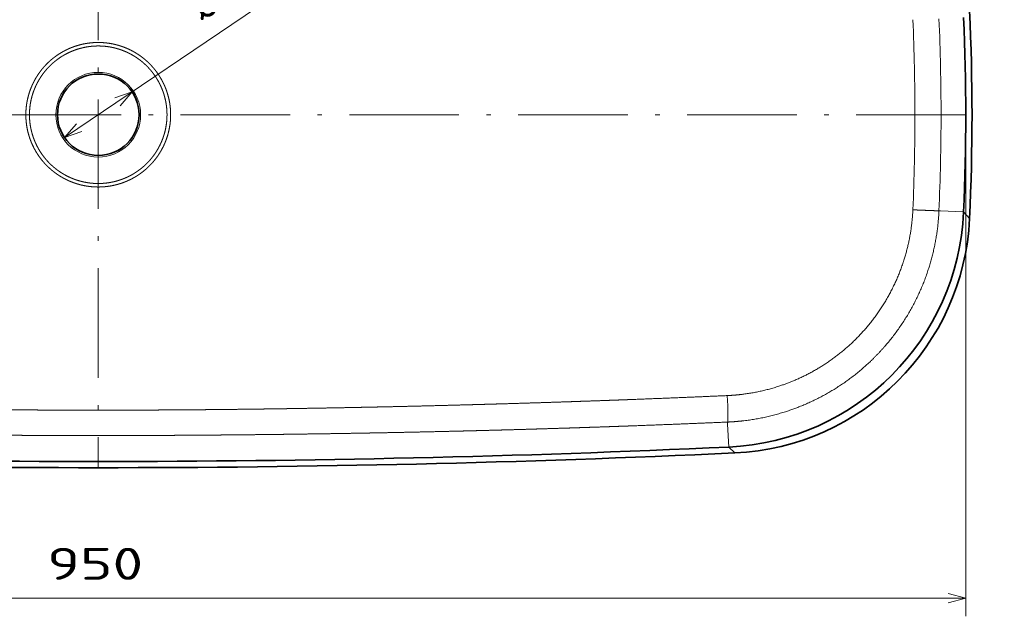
# Model space of a CAD drawing. Extents: x 15 to 360, y 35 to 262.
# Tile 2 of 5: x 123 to 231, y 35 to 101. Entities that reach past the tile are written whole.
import ezdxf
from ezdxf.enums import TextEntityAlignment as Align

# ---------------------------------------------------------------- set-up
doc = ezdxf.new("R2010")
doc.units = 0
doc.linetypes.add('DASHDOT', pattern=[18.5, 12, -3, 0.5, -3])
doc.layers.get('0').update_dxf_attribs({"lineweight": 13})
doc.styles.get("Standard").update_dxf_attribs({"font": 'isocp.shx'})
doc.dimstyles.get("Standard").update_dxf_attribs({"dimtxt": 2.5, "dimasz": 2.5, "dimexe": 1.25, "dimexo": 0.625, "dimtad": 1, "dimcen": 2.5, "dimadec": 0, "dimazin": 0, "dimtfac": 1, "dimtmove": 0, "dimatfit": 0, "dimfxl": 0, "dimarcsym": 0})

# ---------------------------------------------------------------- blocks, each defined once
blk = doc.blocks.new('*D')
at = {"color": 7, "lineweight": 13}
for p, q in [((129.87, 218.49), (20.42, 218.49)), ((22.42, 192.48), (22.42, 218.49)), ((129.87, 192.48), (20.42, 192.48)), ((129.87, 129), (19.01, 129)), ((21.01, 51.64), (21.01, 129)), ((329.42, 91.77), (329.42, 112.35)), ((128.17, 87.82), (153, 104.63)), ((36.19, 88.32), (36.19, 35.36)), ((226.87, 88.32), (226.87, 35.36)), ((129.87, 51.64), (19.01, 51.64)), ((36.19, 37.36), (226.87, 37.36))]:
    blk.add_line(p, q, dxfattribs=at)
for points in [[(22.94, 216.56), (22.42, 218.49), (21.9, 216.56)], [(21.9, 194.42), (22.42, 192.48), (22.94, 194.42)], [(21.53, 127.07), (21.01, 129), (20.5, 127.07)], [(329.93, 110.42), (329.42, 112.35), (328.9, 110.42)], [(134.26, 91.31), (135.57, 92.82), (133.68, 92.17)], [(328.9, 93.7), (329.42, 91.77), (329.93, 93.7)], [(129.48, 89.33), (128.17, 87.82), (130.06, 88.47)], [(20.5, 53.57), (21.01, 51.64), (21.53, 53.57)], [(38.12, 37.87), (36.19, 37.36), (38.12, 36.84)], [(224.94, 36.84), (226.87, 37.36), (224.94, 37.87)]]:
    blk.add_lwpolyline(points, dxfattribs=at)
for s, rotation, p, p2 in [('130', 90, (20.42, 200.23), (20.42, 210.74)), ('45', 34.0974, (146.28, 102.49), (151.88, 106.28)), ('100', 90, (327.42, 96.81), (327.42, 107.31)), ('%%c', 34.0974, (143.32, 100.49), (145.45, 101.93)), ('380', 90, (19.01, 85.07), (19.01, 95.58))]:
    blk.add_text(s, height=3.5, rotation=rotation, dxfattribs=at).set_placement(p, p2, align=Align.FIT)
blk.add_text('950', height=3.5, dxfattribs=at).set_placement((126.28, 39.36), (136.79, 39.36), align=Align.FIT)
blk = doc.blocks.new('BLOCK19')
at = {"color": 7, "lineweight": 13, "ltscale": 0.022699}
blk.add_line((461.21, -52.67), (460.31, -52.63), dxfattribs=at)
at = {"color": 7, "lineweight": 13, "ltscale": 0.315551}
for p, q in [((461.21, -52.67), (473.82, -53.23)), ((344.61, -169.47), (345.19, -182.08))]:
    blk.add_line(p, q, dxfattribs=at)
at = {"color": 7, "lineweight": 13, "ltscale": 0.121983}
blk.add_line((473.82, -53.23), (477.06, -56.88), dxfattribs=at)
at = {"color": 7, "lineweight": 13, "ltscale": 0.027073}
blk.add_line((344.61, -169.47), (344.56, -168.39), dxfattribs=at)
at = {"color": 7, "lineweight": 13, "ltscale": 0.116152}
blk.add_line((345.19, -182.08), (348.5, -185.33), dxfattribs=at)
at = {"color": 7, "lineweight": 13}
blk.add_circle((0, 0), 23.2, dxfattribs=at)
at = {"color": 7, "lineweight": 35}
blk.add_circle((0, 0), 22.32, dxfattribs=at)
for centre, radius, start, end in [((-728.97, 0), 1207.37, 357.29986, 2.70014), ((-728.89, 0), 1203.89, 357.46581, 2.53419), ((0.08, 7337.67), 7527.67, 267.371098, 269.99937), ((-0.08, 7337.67), 7527.67, 270.00063, 272.628902), ((0.09, 7337.8), 7531.2, 267.347064, 269.999353), ((-0.09, 7337.8), 7531.2, 270.000647, 272.652936)]:
    blk.add_arc(centre, radius, start, end, dxfattribs=at)
at = {"color": 7, "lineweight": 13}
for centre, radius, start, end in [((-739.35, -0.01), 1186.51, 0.00063, 2.51693), ((-741.55, -0.01), 1203.01, 0.00061, 2.50815), ((-739.35, 0.01), 1186.51, 357.48308, 359.99937), ((-741.55, 0.01), 1203, 357.49185, 359.9994)]:
    blk.add_arc(centre, radius, start, end, dxfattribs=at)
at = {"color": 7, "lineweight": 35}
for centre, major_axis, ratio, start_param, end_param in [((338.91, -47.18), (95.6, -95.44), 0.999372, 5.543144, 7.023242), ((342.17, -50.43), (95.41, -95.63), 0.999368, 5.545574, 7.022355)]:
    blk.add_ellipse(centre, major_axis=major_axis, ratio=ratio, start_param=start_param, end_param=end_param, dxfattribs=at)
at = {"color": 7, "lineweight": 13}
blk.add_ellipse((343.87, -153.44), major_axis=(0.65, -14.99), ratio=0.036416, start_param=0.073785, end_param=1.540488, dxfattribs=at)
for points, knots in [([(0, 39.59), (-0.15, 39.59), (-0.29, 39.59), (-0.44, 39.59), (-1.64, 39.58), (-2.83, 39.51), (-3.87, 39.43), (-5.18, 39.27), (-6.47, 39.07), (-6.76, 39.02), (-7.75, 38.84), (-8.72, 38.64), (-9.39, 38.48), (-10.3, 38.24), (-11.19, 37.99), (-11.44, 37.91), (-11.94, 37.76), (-12.44, 37.6), (-12.68, 37.52), (-13.7, 37.17), (-14.68, 36.8), (-15.4, 36.5), (-16.21, 36.15), (-17, 35.78), (-17.11, 35.72), (-17.46, 35.55), (-17.81, 35.38), (-18.05, 35.26), (-19.06, 34.74), (-20.03, 34.19), (-20.74, 33.77), (-21.53, 33.26), (-22.31, 32.74), (-22.42, 32.66), (-22.64, 32.51), (-22.86, 32.36), (-22.97, 32.28), (-23.19, 32.12), (-23.41, 31.96), (-23.51, 31.89), (-24.28, 31.32), (-25.02, 30.74), (-25.63, 30.23), (-26.32, 29.63), (-26.98, 29.02), (-27.08, 28.92), (-27.28, 28.74), (-27.47, 28.55), (-27.57, 28.46), (-27.95, 28.09), (-28.33, 27.71), (-28.61, 27.42), (-29.28, 26.71), (-29.92, 25.99), (-30.29, 25.56), (-31.03, 24.67), (-31.73, 23.75), (-32.08, 23.28), (-32.78, 22.3), (-33.42, 21.31), (-33.74, 20.8), (-34.2, 20.03), (-34.64, 19.26), (-34.79, 19), (-35.07, 18.47), (-35.34, 17.94), (-35.48, 17.67), (-36.15, 16.3), (-36.76, 14.91), (-37.2, 13.77), (-37.99, 11.46), (-38.61, 9.11), (-38.87, 7.9), (-39.2, 6.09), (-39.42, 4.26), (-39.48, 3.65), (-39.57, 2.55), (-39.62, 1.45), (-39.63, 0.97), (-39.64, 0.49), (-39.64, 0)], [0, 0, 0, 0, 0, 0, 2.657965, 2.657965, 2.657965, 21.770763, 21.770763, 21.770763, 27.378314, 27.378314, 27.378314, 40.650962, 40.650962, 40.650962, 45.98006, 45.98006, 45.98006, 51.325145, 51.325145, 51.325145, 67.91088, 67.91088, 67.91088, 70.752611, 70.752611, 70.752611, 76.727175, 76.727175, 76.727175, 96.189014, 96.189014, 96.189014, 99.474997, 99.474997, 99.474997, 102.76098, 102.76098, 102.76098, 106.046964, 106.046964, 106.046964, 126.204902, 126.204902, 126.204902, 129.730701, 129.730701, 129.730701, 133.256499, 133.256499, 133.256499, 143.652883, 143.652883, 143.652883, 159.297745, 159.297745, 159.297745, 175.516803, 175.516803, 175.516803, 192.440642, 192.440642, 192.440642, 200.952396, 200.952396, 200.952396, 209.466546, 209.466546, 209.466546, 244.694864, 244.694864, 244.694864, 280.588484, 280.588484, 280.588484, 298.623858, 298.623858, 298.623858, 312.926833, 312.926833, 312.926833, 312.926833, 312.926833, 312.926833]), ([(0, 39.59), (0.15, 39.59), (0.29, 39.59), (0.44, 39.59), (1.64, 39.58), (2.83, 39.51), (3.87, 39.43), (5.18, 39.27), (6.47, 39.07), (6.76, 39.02), (7.75, 38.84), (8.72, 38.64), (9.39, 38.48), (10.3, 38.24), (11.19, 37.99), (11.44, 37.91), (11.94, 37.76), (12.44, 37.6), (12.68, 37.52), (13.7, 37.17), (14.68, 36.8), (15.4, 36.5), (16.21, 36.15), (17, 35.78), (17.11, 35.72), (17.46, 35.55), (17.81, 35.38), (18.05, 35.26), (19.06, 34.74), (20.03, 34.19), (20.74, 33.77), (21.53, 33.26), (22.31, 32.74), (22.42, 32.66), (22.64, 32.51), (22.86, 32.36), (22.97, 32.28), (23.19, 32.12), (23.41, 31.96), (23.51, 31.89), (24.28, 31.32), (25.02, 30.74), (25.63, 30.23), (26.32, 29.63), (26.98, 29.02), (27.08, 28.92), (27.28, 28.74), (27.47, 28.55), (27.57, 28.46), (27.95, 28.09), (28.33, 27.71), (28.61, 27.42), (29.28, 26.71), (29.92, 25.99), (30.29, 25.56), (31.03, 24.67), (31.73, 23.75), (32.08, 23.28), (32.78, 22.3), (33.42, 21.31), (33.74, 20.8), (34.2, 20.03), (34.64, 19.26), (34.79, 19), (35.07, 18.47), (35.34, 17.94), (35.48, 17.67), (36.15, 16.3), (36.76, 14.91), (37.2, 13.77), (37.99, 11.46), (38.61, 9.11), (38.87, 7.9), (39.2, 6.09), (39.42, 4.26), (39.48, 3.65), (39.57, 2.55), (39.62, 1.45), (39.63, 0.97), (39.64, 0.49), (39.64, 0)], [0, 0, 0, 0, 0, 0, 2.657965, 2.657965, 2.657965, 21.770763, 21.770763, 21.770763, 27.378314, 27.378314, 27.378314, 40.650962, 40.650962, 40.650962, 45.98006, 45.98006, 45.98006, 51.325145, 51.325145, 51.325145, 67.91088, 67.91088, 67.91088, 70.752611, 70.752611, 70.752611, 76.727175, 76.727175, 76.727175, 96.189014, 96.189014, 96.189014, 99.474997, 99.474997, 99.474997, 102.76098, 102.76098, 102.76098, 106.046964, 106.046964, 106.046964, 126.204902, 126.204902, 126.204902, 129.730701, 129.730701, 129.730701, 133.256499, 133.256499, 133.256499, 143.652883, 143.652883, 143.652883, 159.297745, 159.297745, 159.297745, 175.516803, 175.516803, 175.516803, 192.440642, 192.440642, 192.440642, 200.952396, 200.952396, 200.952396, 209.466546, 209.466546, 209.466546, 244.694864, 244.694864, 244.694864, 280.588484, 280.588484, 280.588484, 298.623858, 298.623858, 298.623858, 312.926833, 312.926833, 312.926833, 312.926833, 312.926833, 312.926833]), ([(0, 37.68), (-0.14, 37.68), (-0.29, 37.68), (-0.43, 37.68), (-1.61, 37.66), (-2.78, 37.6), (-3.78, 37.51), (-4.97, 37.37), (-6.13, 37.18), (-6.32, 37.15), (-6.7, 37.08), (-7.08, 37.01), (-7.27, 36.97), (-8.12, 36.8), (-8.94, 36.61), (-9.57, 36.45), (-10.44, 36.21), (-11.28, 35.95), (-11.52, 35.87), (-12.39, 35.59), (-13.24, 35.28), (-13.83, 35.05), (-14.65, 34.71), (-15.45, 34.36), (-15.68, 34.26), (-16.03, 34.1), (-16.37, 33.93), (-16.48, 33.87), (-16.71, 33.76), (-16.93, 33.65), (-17.05, 33.59), (-17.97, 33.12), (-18.88, 32.62), (-19.63, 32.17), (-20.45, 31.64), (-21.26, 31.1), (-21.36, 31.03), (-21.57, 30.88), (-21.77, 30.74), (-21.87, 30.67), (-22.29, 30.37), (-22.69, 30.07), (-22.99, 29.84), (-23.51, 29.43), (-24.01, 29.02), (-24.22, 28.85), (-24.64, 28.49), (-25.04, 28.13), (-25.24, 27.96), (-25.54, 27.68), (-25.84, 27.4), (-25.94, 27.31), (-26.14, 27.11), (-26.34, 26.92), (-26.44, 26.82), (-26.73, 26.53), (-27.02, 26.24), (-27.21, 26.04), (-27.8, 25.42), (-28.36, 24.79), (-28.72, 24.36), (-29.45, 23.49), (-30.14, 22.59), (-30.48, 22.13), (-31.15, 21.18), (-31.78, 20.21), (-32.09, 19.71), (-32.69, 18.71), (-33.25, 17.69), (-33.52, 17.18), (-34.04, 16.12), (-34.52, 15.04), (-34.76, 14.5), (-35.2, 13.39), (-35.6, 12.28), (-35.79, 11.72), (-36.33, 10.01), (-36.76, 8.27), (-37.01, 7.1), (-37.3, 5.32), (-37.49, 3.53), (-37.54, 2.94), (-37.61, 1.99), (-37.64, 1.04), (-37.65, 0.7), (-37.65, 0.35), (-37.65, 0)], [0, 0, 0, 0, 0, 0, 2.741709, 2.741709, 2.741709, 22.313256, 22.313256, 22.313256, 26.128314, 26.128314, 26.128314, 29.943372, 29.943372, 29.943372, 43.290372, 43.290372, 43.290372, 48.751898, 48.751898, 48.751898, 62.708524, 62.708524, 62.708524, 68.702458, 68.702458, 68.702458, 71.68108, 71.68108, 71.68108, 74.659703, 74.659703, 74.659703, 96.222983, 96.222983, 96.222983, 99.434558, 99.434558, 99.434558, 102.646133, 102.646133, 102.646133, 112.524425, 112.524425, 112.524425, 119.866315, 119.866315, 119.866315, 127.244554, 127.244554, 127.244554, 131.061152, 131.061152, 131.061152, 134.87775, 134.87775, 134.87775, 142.510934, 142.510934, 142.510934, 158.749901, 158.749901, 158.749901, 175.321334, 175.321334, 175.321334, 192.679617, 192.679617, 192.679617, 210.164637, 210.164637, 210.164637, 228.194699, 228.194699, 228.194699, 246.31134, 246.31134, 246.31134, 283.159639, 283.159639, 283.159639, 301.663569, 301.663569, 301.663569, 312.411624, 312.411624, 312.411624, 312.411624, 312.411624, 312.411624]), ([(0, 37.68), (0.14, 37.68), (0.29, 37.68), (0.43, 37.68), (1.61, 37.66), (2.78, 37.6), (3.78, 37.51), (4.97, 37.37), (6.13, 37.18), (6.32, 37.15), (6.7, 37.08), (7.08, 37.01), (7.27, 36.97), (8.12, 36.8), (8.94, 36.61), (9.57, 36.45), (10.44, 36.21), (11.28, 35.95), (11.52, 35.87), (12.39, 35.59), (13.24, 35.28), (13.83, 35.05), (14.65, 34.71), (15.45, 34.36), (15.68, 34.26), (16.03, 34.1), (16.37, 33.93), (16.48, 33.87), (16.71, 33.76), (16.93, 33.65), (17.05, 33.59), (17.97, 33.12), (18.88, 32.62), (19.63, 32.17), (20.45, 31.64), (21.26, 31.1), (21.36, 31.03), (21.57, 30.88), (21.77, 30.74), (21.87, 30.67), (22.29, 30.37), (22.69, 30.07), (22.99, 29.84), (23.51, 29.43), (24.01, 29.02), (24.22, 28.85), (24.64, 28.49), (25.04, 28.13), (25.24, 27.96), (25.54, 27.68), (25.84, 27.4), (25.94, 27.31), (26.14, 27.11), (26.34, 26.92), (26.44, 26.82), (26.73, 26.53), (27.02, 26.24), (27.21, 26.04), (27.8, 25.42), (28.36, 24.79), (28.72, 24.36), (29.45, 23.49), (30.14, 22.59), (30.48, 22.13), (31.15, 21.18), (31.78, 20.21), (32.09, 19.71), (32.69, 18.71), (33.25, 17.69), (33.52, 17.18), (34.04, 16.12), (34.52, 15.04), (34.76, 14.5), (35.2, 13.39), (35.6, 12.28), (35.79, 11.72), (36.33, 10.01), (36.76, 8.27), (37.01, 7.1), (37.3, 5.32), (37.49, 3.53), (37.54, 2.94), (37.61, 1.99), (37.64, 1.04), (37.65, 0.7), (37.65, 0.35), (37.65, 0)], [0, 0, 0, 0, 0, 0, 2.741709, 2.741709, 2.741709, 22.313256, 22.313256, 22.313256, 26.128314, 26.128314, 26.128314, 29.943372, 29.943372, 29.943372, 43.290372, 43.290372, 43.290372, 48.751898, 48.751898, 48.751898, 62.708524, 62.708524, 62.708524, 68.702458, 68.702458, 68.702458, 71.68108, 71.68108, 71.68108, 74.659703, 74.659703, 74.659703, 96.222983, 96.222983, 96.222983, 99.434558, 99.434558, 99.434558, 102.646133, 102.646133, 102.646133, 112.524425, 112.524425, 112.524425, 119.866315, 119.866315, 119.866315, 127.244554, 127.244554, 127.244554, 131.061152, 131.061152, 131.061152, 134.87775, 134.87775, 134.87775, 142.510934, 142.510934, 142.510934, 158.749901, 158.749901, 158.749901, 175.321334, 175.321334, 175.321334, 192.679617, 192.679617, 192.679617, 210.164637, 210.164637, 210.164637, 228.194699, 228.194699, 228.194699, 246.31134, 246.31134, 246.31134, 283.159639, 283.159639, 283.159639, 301.663569, 301.663569, 301.663569, 312.411624, 312.411624, 312.411624, 312.411624, 312.411624, 312.411624]), ([(-37.65, 0), (-37.65, -2), (-37.52, -4), (-37.25, -6), (-36.69, -8.76), (-35.88, -11.46), (-35.63, -12.22), (-35.08, -13.73), (-34.46, -15.21), (-34.12, -15.95), (-33.6, -17.03), (-33.02, -18.1), (-32.83, -18.45), (-32.24, -19.48), (-31.6, -20.5), (-31.16, -21.17), (-30.46, -22.16), (-29.73, -23.12), (-29.48, -23.44), (-28.98, -24.06), (-28.46, -24.67), (-28.19, -24.98), (-27.73, -25.49), (-27.24, -26), (-27.04, -26.22), (-26.63, -26.64), (-26.21, -27.05), (-25.99, -27.26), (-25.49, -27.73), (-24.97, -28.2), (-24.68, -28.45), (-24.08, -28.96), (-23.46, -29.47), (-23.15, -29.71), (-22.73, -30.04), (-22.29, -30.36), (-22.18, -30.44), (-21.95, -30.61), (-21.72, -30.77), (-21.61, -30.85), (-21.26, -31.09), (-20.91, -31.33), (-20.68, -31.49), (-20.11, -31.86), (-19.52, -32.22), (-19.18, -32.43), (-18.59, -32.77), (-17.99, -33.1), (-17.75, -33.23), (-17.39, -33.42), (-17.03, -33.6), (-16.9, -33.67), (-16.66, -33.79), (-16.41, -33.91), (-16.29, -33.97), (-15.99, -34.11), (-15.68, -34.25), (-15.51, -34.33), (-14.79, -34.66), (-14.05, -34.97), (-13.48, -35.19), (-12.76, -35.46), (-12.03, -35.7), (-11.9, -35.75), (-11.59, -35.85), (-11.27, -35.95), (-11.1, -36.01), (-10.73, -36.12), (-10.37, -36.22), (-10.19, -36.27), (-9.64, -36.43), (-9.07, -36.57), (-8.69, -36.67), (-8.05, -36.81), (-7.39, -36.95), (-7.12, -37), (-6.58, -37.1), (-6.03, -37.2), (-5.76, -37.24), (-4.67, -37.4), (-3.56, -37.53), (-2.71, -37.6), (-1.71, -37.65), (-0.69, -37.68), (-0.55, -37.68), (-0.35, -37.68), (-0.15, -37.68), (-0.1, -37.68), (-0.05, -37.68), (0, -37.68)], [0, 0, 0, 0, 0, 0, 61.829853, 61.829853, 61.829853, 86.434423, 86.434423, 86.434423, 110.704895, 110.704895, 110.704895, 122.727778, 122.727778, 122.727778, 146.334025, 146.334025, 146.334025, 157.831555, 157.831555, 157.831555, 169.352433, 169.352433, 169.352433, 177.493441, 177.493441, 177.493441, 185.649398, 185.649398, 185.649398, 196.483743, 196.483743, 196.483743, 206.828023, 206.828023, 206.828023, 210.425539, 210.425539, 210.425539, 214.023054, 214.023054, 214.023054, 221.2404, 221.2404, 221.2404, 231.206159, 231.206159, 231.206159, 237.667224, 237.667224, 237.667224, 240.897763, 240.897763, 240.897763, 244.128302, 244.128302, 244.128302, 248.742165, 248.742165, 248.742165, 262.289819, 262.289819, 262.289819, 265.278742, 265.278742, 265.278742, 269.299847, 269.299847, 269.299847, 273.366527, 273.366527, 273.366527, 281.335347, 281.335347, 281.335347, 286.775939, 286.775939, 286.775939, 292.220183, 292.220183, 292.220183, 308.619705, 308.619705, 308.619705, 311.493159, 311.493159, 311.493159, 312.435561, 312.435561, 312.435561, 312.435561, 312.435561, 312.435561]), ([(37.65, 0), (37.65, -2), (37.52, -4), (37.25, -6), (36.69, -8.76), (35.88, -11.46), (35.63, -12.22), (35.08, -13.73), (34.46, -15.21), (34.12, -15.95), (33.6, -17.03), (33.02, -18.1), (32.83, -18.45), (32.24, -19.48), (31.6, -20.5), (31.16, -21.17), (30.46, -22.16), (29.73, -23.12), (29.48, -23.44), (28.98, -24.06), (28.46, -24.67), (28.19, -24.98), (27.73, -25.49), (27.24, -26), (27.04, -26.22), (26.63, -26.64), (26.21, -27.05), (25.99, -27.26), (25.49, -27.73), (24.97, -28.2), (24.68, -28.45), (24.08, -28.96), (23.46, -29.47), (23.15, -29.71), (22.73, -30.04), (22.29, -30.36), (22.18, -30.44), (21.95, -30.61), (21.72, -30.77), (21.61, -30.85), (21.26, -31.09), (20.91, -31.33), (20.68, -31.49), (20.11, -31.86), (19.52, -32.22), (19.18, -32.43), (18.59, -32.77), (17.99, -33.1), (17.75, -33.23), (17.39, -33.42), (17.03, -33.6), (16.9, -33.67), (16.66, -33.79), (16.41, -33.91), (16.29, -33.97), (15.99, -34.11), (15.68, -34.25), (15.51, -34.33), (14.79, -34.66), (14.05, -34.97), (13.48, -35.19), (12.76, -35.46), (12.03, -35.7), (11.9, -35.75), (11.59, -35.85), (11.27, -35.95), (11.1, -36.01), (10.73, -36.12), (10.37, -36.22), (10.19, -36.27), (9.64, -36.43), (9.07, -36.57), (8.69, -36.67), (8.05, -36.81), (7.39, -36.95), (7.12, -37), (6.58, -37.1), (6.03, -37.2), (5.76, -37.24), (4.67, -37.4), (3.56, -37.53), (2.71, -37.6), (1.71, -37.65), (0.69, -37.68), (0.55, -37.68), (0.35, -37.68), (0.15, -37.68), (0.1, -37.68), (0.05, -37.68), (0, -37.68)], [0, 0, 0, 0, 0, 0, 61.829853, 61.829853, 61.829853, 86.434423, 86.434423, 86.434423, 110.704895, 110.704895, 110.704895, 122.727778, 122.727778, 122.727778, 146.334025, 146.334025, 146.334025, 157.831555, 157.831555, 157.831555, 169.352433, 169.352433, 169.352433, 177.493441, 177.493441, 177.493441, 185.649398, 185.649398, 185.649398, 196.483743, 196.483743, 196.483743, 206.828023, 206.828023, 206.828023, 210.425539, 210.425539, 210.425539, 214.023054, 214.023054, 214.023054, 221.2404, 221.2404, 221.2404, 231.206159, 231.206159, 231.206159, 237.667224, 237.667224, 237.667224, 240.897763, 240.897763, 240.897763, 244.128302, 244.128302, 244.128302, 248.742165, 248.742165, 248.742165, 262.289819, 262.289819, 262.289819, 265.278742, 265.278742, 265.278742, 269.299847, 269.299847, 269.299847, 273.366527, 273.366527, 273.366527, 281.335347, 281.335347, 281.335347, 286.775939, 286.775939, 286.775939, 292.220183, 292.220183, 292.220183, 308.619705, 308.619705, 308.619705, 311.493159, 311.493159, 311.493159, 312.435561, 312.435561, 312.435561, 312.435561, 312.435561, 312.435561]), ([(-39.64, 0), (-39.64, -2.05), (-39.51, -4.1), (-39.24, -6.15), (-38.68, -8.98), (-37.87, -11.75), (-37.62, -12.54), (-37.07, -14.08), (-36.45, -15.61), (-36.11, -16.37), (-35.58, -17.49), (-35.01, -18.59), (-34.81, -18.95), (-34.08, -20.28), (-33.27, -21.57), (-32.64, -22.52), (-31.79, -23.69), (-30.89, -24.83), (-30.7, -25.07), (-30.06, -25.84), (-29.39, -26.6), (-28.9, -27.12), (-28.29, -27.75), (-27.66, -28.37), (-27.56, -28.47), (-27.34, -28.68), (-27.12, -28.89), (-27.01, -28.99), (-26.6, -29.37), (-26.18, -29.74), (-25.87, -30.01), (-25.26, -30.53), (-24.62, -31.04), (-24.31, -31.29), (-23.87, -31.62), (-23.43, -31.95), (-23.31, -32.03), (-23.08, -32.2), (-22.85, -32.37), (-22.73, -32.45), (-22.37, -32.7), (-22.01, -32.94), (-21.77, -33.1), (-21.19, -33.48), (-20.59, -33.85), (-20.23, -34.06), (-19.64, -34.41), (-19.02, -34.75), (-18.78, -34.88), (-18.4, -35.08), (-18.03, -35.27), (-17.9, -35.33), (-17.65, -35.46), (-17.4, -35.58), (-17.27, -35.64), (-16.78, -35.88), (-16.28, -36.11), (-15.92, -36.27), (-15.03, -36.65), (-14.12, -37.01), (-13.58, -37.21), (-12.95, -37.43), (-12.31, -37.64), (-12.22, -37.67), (-12.04, -37.73), (-11.86, -37.79), (-11.77, -37.81), (-11.5, -37.9), (-11.23, -37.98), (-11.03, -38.03), (-10.46, -38.2), (-9.89, -38.35), (-9.49, -38.45), (-8.82, -38.61), (-8.14, -38.75), (-7.86, -38.81), (-7.31, -38.92), (-6.75, -39.02), (-6.48, -39.06), (-5.23, -39.26), (-3.96, -39.41), (-2.96, -39.5), (-1.85, -39.56), (-0.74, -39.59), (-0.64, -39.59), (-0.46, -39.59), (-0.28, -39.59), (-0.18, -39.59), (-0.09, -39.59), (0, -39.59)], [0, 0, 0, 0, 0, 0, 60.283687, 60.283687, 60.283687, 84.276711, 84.276711, 84.276711, 107.983611, 107.983611, 107.983611, 119.715627, 119.715627, 119.715627, 151.277309, 151.277309, 151.277309, 159.680984, 159.680984, 159.680984, 178.823916, 178.823916, 178.823916, 182.769266, 182.769266, 182.769266, 186.714617, 186.714617, 186.714617, 197.280658, 197.280658, 197.280658, 207.282412, 207.282412, 207.282412, 210.797501, 210.797501, 210.797501, 214.312589, 214.312589, 214.312589, 221.357174, 221.357174, 221.357174, 231.107248, 231.107248, 231.107248, 237.434292, 237.434292, 237.434292, 240.597821, 240.597821, 240.597821, 243.761349, 243.761349, 243.761349, 252.782504, 252.782504, 252.782504, 264.591558, 264.591558, 264.591558, 266.529786, 266.529786, 266.529786, 268.468014, 268.468014, 268.468014, 272.260808, 272.260808, 272.260808, 280.288927, 280.288927, 280.288927, 285.61968, 285.61968, 285.61968, 290.949001, 290.949001, 290.949001, 309.509555, 309.509555, 309.509555, 311.187501, 311.187501, 311.187501, 312.865447, 312.865447, 312.865447, 312.865447, 312.865447, 312.865447]), ([(39.64, 0), (39.64, -2.05), (39.51, -4.1), (39.24, -6.15), (38.68, -8.98), (37.87, -11.75), (37.62, -12.54), (37.07, -14.08), (36.45, -15.61), (36.11, -16.37), (35.58, -17.49), (35.01, -18.59), (34.81, -18.95), (34.08, -20.28), (33.27, -21.57), (32.64, -22.52), (31.79, -23.69), (30.89, -24.83), (30.7, -25.07), (30.06, -25.84), (29.39, -26.6), (28.9, -27.12), (28.29, -27.75), (27.66, -28.37), (27.56, -28.47), (27.34, -28.68), (27.12, -28.89), (27.01, -28.99), (26.6, -29.37), (26.18, -29.74), (25.87, -30.01), (25.26, -30.53), (24.62, -31.04), (24.31, -31.29), (23.87, -31.62), (23.43, -31.95), (23.31, -32.03), (23.08, -32.2), (22.85, -32.37), (22.73, -32.45), (22.37, -32.7), (22.01, -32.94), (21.77, -33.1), (21.19, -33.48), (20.59, -33.85), (20.23, -34.06), (19.64, -34.41), (19.02, -34.75), (18.78, -34.88), (18.4, -35.08), (18.03, -35.27), (17.9, -35.33), (17.65, -35.46), (17.4, -35.58), (17.27, -35.64), (16.78, -35.88), (16.28, -36.11), (15.92, -36.27), (15.03, -36.65), (14.12, -37.01), (13.58, -37.21), (12.95, -37.43), (12.31, -37.64), (12.22, -37.67), (12.04, -37.73), (11.86, -37.79), (11.77, -37.81), (11.5, -37.9), (11.23, -37.98), (11.03, -38.03), (10.46, -38.2), (9.89, -38.35), (9.49, -38.45), (8.82, -38.61), (8.14, -38.75), (7.86, -38.81), (7.31, -38.92), (6.75, -39.02), (6.48, -39.06), (5.23, -39.26), (3.96, -39.41), (2.96, -39.5), (1.85, -39.56), (0.74, -39.59), (0.64, -39.59), (0.46, -39.59), (0.28, -39.59), (0.18, -39.59), (0.09, -39.59), (0, -39.59)], [0, 0, 0, 0, 0, 0, 60.283687, 60.283687, 60.283687, 84.276711, 84.276711, 84.276711, 107.983611, 107.983611, 107.983611, 119.715627, 119.715627, 119.715627, 151.277309, 151.277309, 151.277309, 159.680984, 159.680984, 159.680984, 178.823916, 178.823916, 178.823916, 182.769266, 182.769266, 182.769266, 186.714617, 186.714617, 186.714617, 197.280658, 197.280658, 197.280658, 207.282412, 207.282412, 207.282412, 210.797501, 210.797501, 210.797501, 214.312589, 214.312589, 214.312589, 221.357174, 221.357174, 221.357174, 231.107248, 231.107248, 231.107248, 237.434292, 237.434292, 237.434292, 240.597821, 240.597821, 240.597821, 243.761349, 243.761349, 243.761349, 252.782504, 252.782504, 252.782504, 264.591558, 264.591558, 264.591558, 266.529786, 266.529786, 266.529786, 268.468014, 268.468014, 268.468014, 272.260808, 272.260808, 272.260808, 280.288927, 280.288927, 280.288927, 285.61968, 285.61968, 285.61968, 290.949001, 290.949001, 290.949001, 309.509555, 309.509555, 309.509555, 311.187501, 311.187501, 311.187501, 312.865447, 312.865447, 312.865447, 312.865447, 312.865447, 312.865447]), ([(446.01, -52.09), (445.6, -61.49), (444.15, -70.88), (441.65, -80.09), (434.01, -99.43), (421.96, -116.4), (414.28, -124.65), (399.27, -137.03), (382.24, -145.6), (374.71, -148.53), (364.08, -151.55), (353.38, -153.16), (350.39, -153.51), (347.41, -153.74), (344.44, -153.87)], [0, 0, 0, 0, 0, 0, 76.845242, 76.845242, 76.845242, 167.645095, 167.645095, 167.645095, 235.313713, 235.313713, 235.313713, 261.516944, 261.516944, 261.516944, 261.516944, 261.516944, 261.516944]), ([(460.31, -52.63), (459.84, -63.37), (458.17, -74.09), (455.31, -84.61), (446.6, -106.56), (432.89, -125.81), (424.2, -135.13), (406.77, -149.5), (386.92, -159.38), (377.83, -162.81), (365.64, -166.07), (353.38, -167.74), (350.43, -168.04), (347.49, -168.26), (344.56, -168.39)], [0, 0, 0, 0, 0, 0, 81.305176, 81.305176, 81.305176, 176.405501, 176.405501, 176.405501, 251.512389, 251.512389, 251.512389, 275.279839, 275.279839, 275.279839, 275.279839, 275.279839, 275.279839]), ([(460.31, -52.63), (460.25, -52.63), (460.14, -52.63), (459.99, -52.63), (459.43, -52.62), (458.6, -52.6), (457.98, -52.57), (456.11, -52.51), (453.95, -52.42), (452.52, -52.37), (450.35, -52.28), (448.14, -52.18), (447.43, -52.15), (446.72, -52.12), (446.01, -52.09)], [0, 0, 0, 0, 0, 0, 2.698997, 2.698997, 2.698997, 7.761125, 7.761125, 7.761125, 16.966053, 16.966053, 16.966053, 21.293596, 21.293596, 21.293596, 21.293596, 21.293596, 21.293596]), ([(-344.44, -153.87), (-334.33, -154.32), (-324.2, -154.76), (-314.05, -155.17), (-302.28, -155.64), (-290.47, -156.09), (-289.08, -156.14), (-284.32, -156.32), (-279.57, -156.49), (-276.46, -156.6), (-271.22, -156.79), (-265.98, -156.97), (-264.12, -157.03), (-259.99, -157.18), (-255.85, -157.31), (-253.8, -157.38), (-247.52, -157.59), (-241.22, -157.79), (-236.97, -157.93), (-229.65, -158.15), (-222.32, -158.37), (-219.24, -158.46), (-214.63, -158.59), (-210.02, -158.72), (-208.48, -158.76), (-205.4, -158.85), (-202.31, -158.93), (-200.8, -158.97), (-195.74, -159.11), (-190.68, -159.24), (-187.17, -159.33), (-180.1, -159.51), (-173.04, -159.68), (-169.64, -159.76), (-164.33, -159.88), (-159.02, -160), (-157.25, -160.04), (-154.83, -160.09), (-152.4, -160.14), (-152.13, -160.15), (-150.29, -160.18), (-148.46, -160.22), (-147.29, -160.25), (-145.14, -160.29), (-142.99, -160.34), (-141.06, -160.37), (-135.39, -160.49), (-129.71, -160.6), (-125.1, -160.68), (-119.59, -160.78), (-114.1, -160.87), (-113.49, -160.88), (-112.3, -160.9), (-111.11, -160.92), (-110.72, -160.93), (-109.95, -160.94), (-109.18, -160.95), (-108.8, -160.96), (-107.65, -160.98), (-106.5, -161), (-105.73, -161.01), (-103.28, -161.05), (-100.83, -161.08), (-99.14, -161.11), (-95.78, -161.16), (-92.41, -161.21), (-90.73, -161.23), (-87.38, -161.28), (-84.03, -161.32), (-82.3, -161.34), (-78.94, -161.38), (-75.6, -161.42), (-74.04, -161.44), (-70.1, -161.49), (-66.16, -161.53), (-63.79, -161.55), (-60.54, -161.58), (-57.29, -161.61), (-56.29, -161.62), (-55.15, -161.63), (-54.02, -161.64), (-53.87, -161.64), (-53.45, -161.65), (-53.02, -161.65), (-52.74, -161.65), (-52.19, -161.66), (-51.64, -161.66), (-51.36, -161.66), (-50.85, -161.67), (-50.33, -161.67), (-49.84, -161.67), (-49.33, -161.68), (-48.81, -161.68), (-48.53, -161.68), (-46.94, -161.7), (-45.34, -161.71), (-44.03, -161.72), (-41.41, -161.73), (-38.79, -161.75), (-37.47, -161.76), (-35.07, -161.77), (-32.66, -161.78), (-31.58, -161.79), (-30.29, -161.79), (-29, -161.8), (-28.73, -161.8), (-28.09, -161.8), (-27.45, -161.81), (-27, -161.81), (-26.09, -161.81), (-25.18, -161.82), (-24.86, -161.82), (-20.5, -161.83), (-16.13, -161.85), (-12.25, -161.85), (-7.86, -161.86), (-3.46, -161.86), (-3.13, -161.86), (-2.23, -161.86), (-1.32, -161.86), (-0.88, -161.86), (-0.44, -161.86), (0, -161.86)], [0, 0, 0, 0, 0, 0, 83.440532, 83.440532, 83.440532, 96.593852, 96.593852, 96.593852, 122.290599, 122.290599, 122.290599, 139.30516, 139.30516, 139.30516, 155.942741, 155.942741, 155.942741, 190.392082, 190.392082, 190.392082, 215.21762, 215.21762, 215.21762, 227.63039, 227.63039, 227.63039, 240.091325, 240.091325, 240.091325, 268.428394, 268.428394, 268.428394, 297.022097, 297.022097, 297.022097, 311.205887, 311.205887, 311.205887, 316.579716, 316.579716, 316.579716, 326.035576, 326.035576, 326.035576, 333.956591, 333.956591, 333.956591, 371.963582, 371.963582, 371.963582, 378.564006, 378.564006, 378.564006, 381.702256, 381.702256, 381.702256, 384.840505, 384.840505, 384.840505, 391.117005, 391.117005, 391.117005, 404.919314, 404.919314, 404.919314, 418.721624, 418.721624, 418.721624, 432.421323, 432.421323, 432.421323, 446.443427, 446.443427, 446.443427, 465.106375, 465.106375, 465.106375, 473.358792, 473.358792, 473.358792, 474.537708, 474.537708, 474.537708, 476.895575, 476.895575, 476.895575, 479.253443, 479.253443, 479.253443, 481.176117, 481.176117, 481.176117, 483.533981, 483.533981, 483.533981, 494.426235, 494.426235, 494.426235, 505.318489, 505.318489, 505.318489, 514.276038, 514.276038, 514.276038, 515.972714, 515.972714, 515.972714, 519.555791, 519.555791, 519.555791, 523.377607, 523.377607, 523.377607, 555.709557, 555.709557, 555.709557, 559.513898, 559.513898, 559.513898, 563.102428, 563.102428, 563.102428, 563.102428, 563.102428, 563.102428]), ([(344.44, -153.87), (334.33, -154.32), (324.2, -154.76), (314.05, -155.17), (302.28, -155.64), (290.47, -156.09), (289.08, -156.14), (284.32, -156.32), (279.57, -156.49), (276.46, -156.6), (271.22, -156.79), (265.98, -156.97), (264.12, -157.03), (259.99, -157.18), (255.85, -157.31), (253.8, -157.38), (247.52, -157.59), (241.22, -157.79), (236.97, -157.93), (229.65, -158.15), (222.32, -158.37), (219.24, -158.46), (214.63, -158.59), (210.02, -158.72), (208.48, -158.76), (205.4, -158.85), (202.31, -158.93), (200.8, -158.97), (195.74, -159.11), (190.68, -159.24), (187.17, -159.33), (180.1, -159.51), (173.04, -159.68), (169.64, -159.76), (164.33, -159.88), (159.02, -160), (157.25, -160.04), (154.83, -160.09), (152.4, -160.14), (152.13, -160.15), (150.29, -160.18), (148.46, -160.22), (147.29, -160.25), (145.14, -160.29), (142.99, -160.34), (141.06, -160.37), (135.39, -160.49), (129.71, -160.6), (125.1, -160.68), (119.59, -160.78), (114.1, -160.87), (113.49, -160.88), (112.3, -160.9), (111.11, -160.92), (110.72, -160.93), (109.95, -160.94), (109.18, -160.95), (108.8, -160.96), (107.65, -160.98), (106.5, -161), (105.73, -161.01), (103.28, -161.05), (100.83, -161.08), (99.14, -161.11), (95.78, -161.16), (92.41, -161.21), (90.73, -161.23), (87.38, -161.28), (84.03, -161.32), (82.3, -161.34), (78.94, -161.38), (75.6, -161.42), (74.04, -161.44), (70.1, -161.49), (66.16, -161.53), (63.79, -161.55), (60.54, -161.58), (57.29, -161.61), (56.29, -161.62), (55.15, -161.63), (54.02, -161.64), (53.87, -161.64), (53.45, -161.65), (53.02, -161.65), (52.74, -161.65), (52.19, -161.66), (51.64, -161.66), (51.36, -161.66), (50.85, -161.67), (50.33, -161.67), (49.84, -161.67), (49.33, -161.68), (48.81, -161.68), (48.53, -161.68), (46.94, -161.7), (45.34, -161.71), (44.03, -161.72), (41.41, -161.73), (38.79, -161.75), (37.47, -161.76), (35.07, -161.77), (32.66, -161.78), (31.58, -161.79), (30.29, -161.79), (29, -161.8), (28.73, -161.8), (28.09, -161.8), (27.45, -161.81), (27, -161.81), (26.09, -161.81), (25.18, -161.82), (24.86, -161.82), (20.5, -161.83), (16.13, -161.85), (12.25, -161.85), (7.86, -161.86), (3.46, -161.86), (3.13, -161.86), (2.23, -161.86), (1.32, -161.86), (0.88, -161.86), (0.44, -161.86), (0, -161.86)], [0, 0, 0, 0, 0, 0, 83.440532, 83.440532, 83.440532, 96.593852, 96.593852, 96.593852, 122.290599, 122.290599, 122.290599, 139.30516, 139.30516, 139.30516, 155.942741, 155.942741, 155.942741, 190.392082, 190.392082, 190.392082, 215.21762, 215.21762, 215.21762, 227.63039, 227.63039, 227.63039, 240.091325, 240.091325, 240.091325, 268.428394, 268.428394, 268.428394, 297.022097, 297.022097, 297.022097, 311.205887, 311.205887, 311.205887, 316.579716, 316.579716, 316.579716, 326.035576, 326.035576, 326.035576, 333.956591, 333.956591, 333.956591, 371.963582, 371.963582, 371.963582, 378.564006, 378.564006, 378.564006, 381.702256, 381.702256, 381.702256, 384.840505, 384.840505, 384.840505, 391.117005, 391.117005, 391.117005, 404.919314, 404.919314, 404.919314, 418.721624, 418.721624, 418.721624, 432.421323, 432.421323, 432.421323, 446.443427, 446.443427, 446.443427, 465.106375, 465.106375, 465.106375, 473.358792, 473.358792, 473.358792, 474.537708, 474.537708, 474.537708, 476.895575, 476.895575, 476.895575, 479.253443, 479.253443, 479.253443, 481.176117, 481.176117, 481.176117, 483.533981, 483.533981, 483.533981, 494.426235, 494.426235, 494.426235, 505.318489, 505.318489, 505.318489, 514.276038, 514.276038, 514.276038, 515.972714, 515.972714, 515.972714, 519.555791, 519.555791, 519.555791, 523.377607, 523.377607, 523.377607, 555.709557, 555.709557, 555.709557, 559.513898, 559.513898, 559.513898, 563.102428, 563.102428, 563.102428, 563.102428, 563.102428, 563.102428]), ([(-344.56, -168.39), (-334.44, -168.82), (-324.31, -169.25), (-314.15, -169.65), (-302.37, -170.1), (-290.55, -170.53), (-289.16, -170.58), (-284.41, -170.75), (-279.66, -170.92), (-276.51, -171.03), (-271.27, -171.21), (-266.03, -171.38), (-264.17, -171.44), (-260.02, -171.58), (-255.87, -171.71), (-253.82, -171.77), (-247.51, -171.97), (-241.19, -172.16), (-236.92, -172.29), (-229.57, -172.5), (-222.2, -172.7), (-219.11, -172.79), (-214.48, -172.91), (-209.84, -173.03), (-208.29, -173.07), (-205.19, -173.15), (-202.1, -173.23), (-200.55, -173.27), (-195.49, -173.39), (-190.43, -173.51), (-186.91, -173.59), (-179.86, -173.75), (-172.8, -173.9), (-169.37, -173.98), (-164.07, -174.09), (-158.76, -174.19), (-157, -174.22), (-154.57, -174.27), (-152.15, -174.32), (-151.89, -174.32), (-150.63, -174.34), (-149.38, -174.37), (-148.8, -174.38), (-147.61, -174.4), (-146.43, -174.42), (-145.91, -174.43), (-139.58, -174.54), (-133.26, -174.65), (-127.53, -174.74), (-121.06, -174.84), (-114.61, -174.93), (-113.8, -174.94), (-112.14, -174.97), (-110.48, -174.99), (-110.35, -174.99), (-105.32, -175.06), (-100.31, -175.13), (-96.22, -175.18), (-90.49, -175.24), (-84.77, -175.31), (-82.98, -175.33), (-79.66, -175.36), (-76.36, -175.39), (-74.83, -175.41), (-70.87, -175.44), (-66.92, -175.48), (-64.72, -175.5), (-61.16, -175.53), (-57.6, -175.55), (-56.33, -175.56), (-54.91, -175.57), (-53.5, -175.58), (-53.36, -175.59), (-52.93, -175.59), (-52.52, -175.59), (-52.25, -175.59), (-51.68, -175.6), (-51.11, -175.6), (-50.88, -175.6), (-48.93, -175.62), (-46.98, -175.63), (-45.32, -175.64), (-42.25, -175.66), (-39.18, -175.67), (-37.92, -175.68), (-35.42, -175.69), (-32.91, -175.7), (-31.83, -175.71), (-30.46, -175.71), (-29.09, -175.72), (-29.15, -175.72), (-28.43, -175.72), (-27.71, -175.72), (-27.27, -175.73), (-26.6, -175.73), (-25.94, -175.73), (-25.72, -175.73), (-25.28, -175.73), (-24.85, -175.73), (-24.63, -175.73), (-20.48, -175.75), (-16.33, -175.76), (-12.38, -175.77), (-7.95, -175.77), (-3.51, -175.78), (-3.18, -175.78), (-2.26, -175.78), (-1.34, -175.78), (-0.89, -175.78), (-0.44, -175.78), (0, -175.78)], [0, 0, 0, 0, 0, 0, 83.418419, 83.418419, 83.418419, 96.583869, 96.583869, 96.583869, 122.205996, 122.205996, 122.205996, 139.269577, 139.269577, 139.269577, 155.940834, 155.940834, 155.940834, 190.510318, 190.510318, 190.510318, 215.46446, 215.46446, 215.46446, 227.941531, 227.941531, 227.941531, 240.418603, 240.418603, 240.418603, 268.758567, 268.758567, 268.758567, 297.294802, 297.294802, 297.294802, 311.476535, 311.476535, 311.476535, 316.865695, 316.865695, 316.865695, 321.59294, 321.59294, 321.59294, 326.460827, 326.460827, 326.460827, 372.772297, 372.772297, 372.772297, 378.874979, 378.874979, 378.874979, 386.36324, 386.36324, 386.36324, 419.956091, 419.956091, 419.956091, 433.380247, 433.380247, 433.380247, 447.308629, 447.308629, 447.308629, 466.21715, 466.21715, 466.21715, 476.778692, 476.778692, 476.778692, 477.952237, 477.952237, 477.952237, 480.299324, 480.299324, 480.299324, 482.762764, 482.762764, 482.762764, 496.557996, 496.557996, 496.557996, 508.263955, 508.263955, 508.263955, 517.205424, 517.205424, 517.205424, 519.554497, 519.554497, 519.554497, 523.131136, 523.131136, 523.131136, 524.919453, 524.919453, 524.919453, 526.707769, 526.707769, 526.707769, 559.260615, 559.260615, 559.260615, 563.128528, 563.128528, 563.128528, 566.765737, 566.765737, 566.765737, 566.765737, 566.765737, 566.765737]), ([(344.56, -168.39), (334.44, -168.82), (324.31, -169.25), (314.15, -169.65), (302.37, -170.1), (290.55, -170.53), (289.16, -170.58), (284.41, -170.75), (279.66, -170.92), (276.51, -171.03), (271.27, -171.21), (266.03, -171.38), (264.17, -171.44), (260.02, -171.58), (255.87, -171.71), (253.82, -171.77), (247.51, -171.97), (241.19, -172.16), (236.92, -172.29), (229.57, -172.5), (222.2, -172.7), (219.11, -172.79), (214.48, -172.91), (209.84, -173.03), (208.29, -173.07), (205.19, -173.15), (202.1, -173.23), (200.55, -173.27), (195.49, -173.39), (190.43, -173.51), (186.91, -173.59), (179.86, -173.75), (172.8, -173.9), (169.37, -173.98), (164.07, -174.09), (158.76, -174.19), (157, -174.22), (154.57, -174.27), (152.15, -174.32), (151.89, -174.32), (150.63, -174.34), (149.38, -174.37), (148.8, -174.38), (147.61, -174.4), (146.43, -174.42), (145.91, -174.43), (139.58, -174.54), (133.26, -174.65), (127.53, -174.74), (121.06, -174.84), (114.61, -174.93), (113.8, -174.94), (112.14, -174.97), (110.48, -174.99), (110.35, -174.99), (105.32, -175.06), (100.31, -175.13), (96.22, -175.18), (90.49, -175.24), (84.77, -175.31), (82.98, -175.33), (79.66, -175.36), (76.36, -175.39), (74.83, -175.41), (70.87, -175.44), (66.92, -175.48), (64.72, -175.5), (61.16, -175.53), (57.6, -175.55), (56.33, -175.56), (54.91, -175.57), (53.5, -175.58), (53.36, -175.59), (52.93, -175.59), (52.52, -175.59), (52.25, -175.59), (51.68, -175.6), (51.11, -175.6), (50.88, -175.6), (48.93, -175.62), (46.98, -175.63), (45.32, -175.64), (42.25, -175.66), (39.18, -175.67), (37.92, -175.68), (35.42, -175.69), (32.91, -175.7), (31.83, -175.71), (30.46, -175.71), (29.09, -175.72), (29.15, -175.72), (28.43, -175.72), (27.71, -175.72), (27.27, -175.73), (26.6, -175.73), (25.94, -175.73), (25.72, -175.73), (25.28, -175.73), (24.85, -175.73), (24.63, -175.73), (20.48, -175.75), (16.33, -175.76), (12.38, -175.77), (7.95, -175.77), (3.51, -175.78), (3.18, -175.78), (2.26, -175.78), (1.34, -175.78), (0.89, -175.78), (0.44, -175.78), (0, -175.78)], [0, 0, 0, 0, 0, 0, 83.418419, 83.418419, 83.418419, 96.583869, 96.583869, 96.583869, 122.205996, 122.205996, 122.205996, 139.269577, 139.269577, 139.269577, 155.940834, 155.940834, 155.940834, 190.510318, 190.510318, 190.510318, 215.46446, 215.46446, 215.46446, 227.941531, 227.941531, 227.941531, 240.418603, 240.418603, 240.418603, 268.758567, 268.758567, 268.758567, 297.294802, 297.294802, 297.294802, 311.476535, 311.476535, 311.476535, 316.865695, 316.865695, 316.865695, 321.59294, 321.59294, 321.59294, 326.460827, 326.460827, 326.460827, 372.772297, 372.772297, 372.772297, 378.874979, 378.874979, 378.874979, 386.36324, 386.36324, 386.36324, 419.956091, 419.956091, 419.956091, 433.380247, 433.380247, 433.380247, 447.308629, 447.308629, 447.308629, 466.21715, 466.21715, 466.21715, 476.778692, 476.778692, 476.778692, 477.952237, 477.952237, 477.952237, 480.299324, 480.299324, 480.299324, 482.762764, 482.762764, 482.762764, 496.557996, 496.557996, 496.557996, 508.263955, 508.263955, 508.263955, 517.205424, 517.205424, 517.205424, 519.554497, 519.554497, 519.554497, 523.131136, 523.131136, 523.131136, 524.919453, 524.919453, 524.919453, 526.707769, 526.707769, 526.707769, 559.260615, 559.260615, 559.260615, 563.128528, 563.128528, 563.128528, 566.765737, 566.765737, 566.765737, 566.765737, 566.765737, 566.765737])]:
    blk.add_open_spline(points, degree=5, knots=knots, dxfattribs=at)

msp = doc.modelspace()

# ---------------------------------------------------------------- linework, layer by layer
at = {"color": 7, "linetype": 'DASHDOT', "lineweight": 13}
for p, q in [((131.8716, 129.0019), (131.8716, 51.6401)), ((226.8716, 90.321), (36.1908, 90.321))]:
    msp.add_line(p, q, dxfattribs=at)

# ---------------------------------------------------------------- block references
at = {"lineweight": 0, "xscale": 0.2, "yscale": 0.2, "zscale": 0.2}
msp.add_blockref('BLOCK19', (131.8716, 90.321), dxfattribs=at)

# ---------------------------------------------------------------- dimensions: what is measured, and where the dimension line sits
at = {"color": 0, "lineweight": 0}
for base, p1, p2, angle, text, middle, dimtype in [((329.4159, 91.7672), (359.5102, 112.3516), (329.429, 91.7672), 269.998569, '100', (329.4159, 102.0594), 160), ((226.8716, 37.3551), (36.1908, 90.321), (226.8716, 90.321), 0, '950', (131.5312, 37.3551), 161), ((21.0126, 129.0019), (131.8716, 51.6401), (131.8716, 129.0019), 89.999523, '380', (21.0126, 90.321), 160)]:
    dim = msp.add_linear_dim(base=base, p1=p1, p2=p2, angle=angle, text=text, dimstyle='Standard', override={"dimlfac": 5}, dxfattribs=at)
    dim.commit()
    dim.dimension.update_dxf_attribs({"geometry": '*D', "text_midpoint": middle, "dimtype": dimtype})
dim = msp.add_diameter_dim_2p(p1=(128.1742, 87.8179), p2=(135.569, 92.8241), dimstyle='Standard', override={"dimlfac": 5}, dxfattribs=at)
dim.commit()
dim.dimension.update_dxf_attribs({"geometry": '*D', "text_midpoint": (148.7234, 101.7295), "dimtype": 163})
dim = msp.add_linear_dim(base=(22.4211, 192.4838), p1=(131.8716, 218.4905), p2=(131.8716, 192.4838), angle=269.998569, dimstyle='Standard', override={"dimlfac": 5}, dxfattribs=at)
dim.commit()
dim.dimension.update_dxf_attribs({"geometry": '*D', "text_midpoint": (22.4211, 205.4872), "dimtype": 160})

doc.saveas('drawing.dxf')
